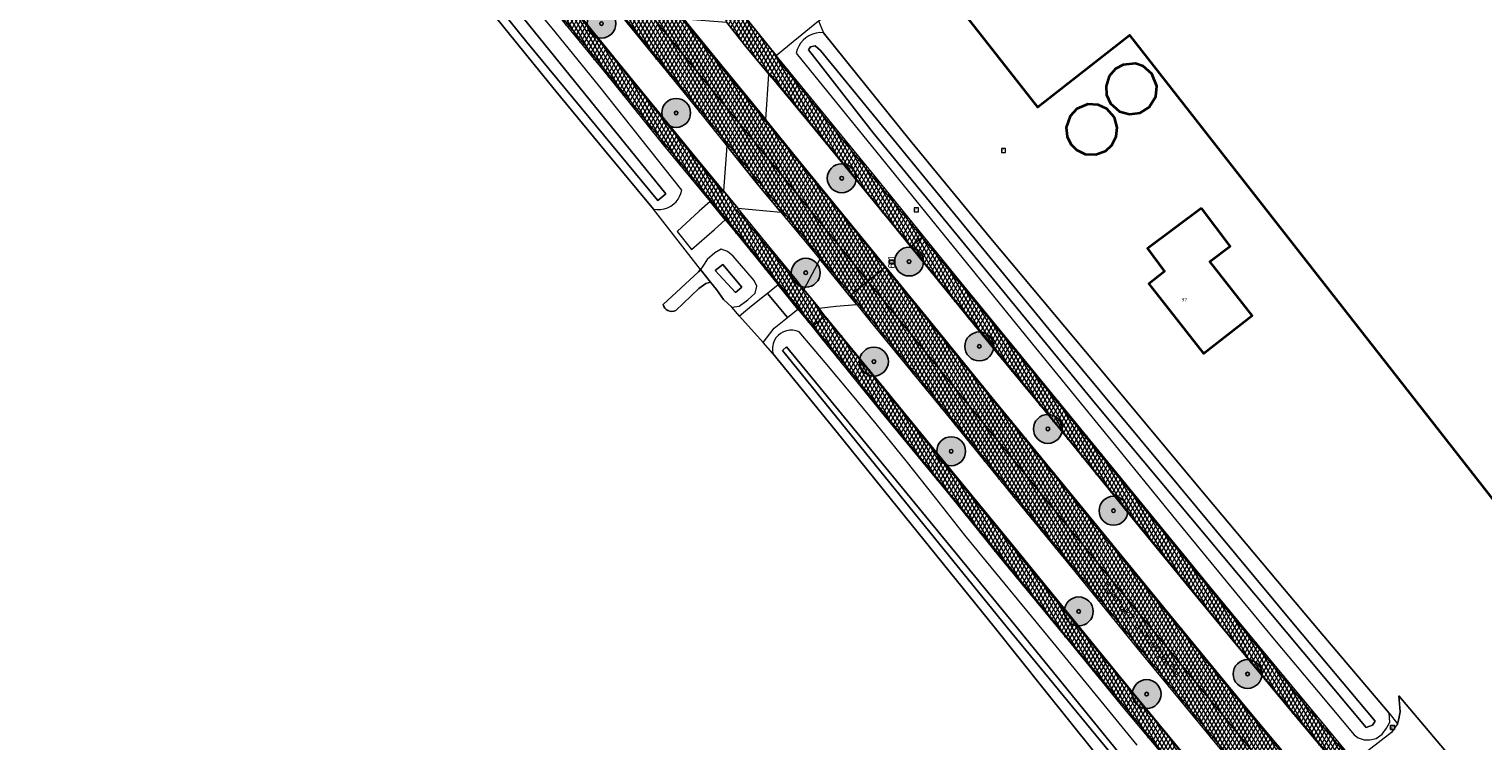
# Model space of a CAD drawing. Header units: metres. Extents: x 101608 to 104514, y 400798 to 405846.
# Tile 109 of 112: x 102001 to 102202, y 405146 to 405245. Entities that reach past the tile are written whole.
import ezdxf
from ezdxf.enums import TextEntityAlignment as Align

# ---------------------------------------------------------------- set-up
doc = ezdxf.new("R2010")
doc.units = ezdxf.units.M
for name, color, linetype, lineweight in [('B-WE-GR-BOOM-A', 63, 'Continuous', 25), ('B-WE-GR-BOOM-S', 90, 'Continuous', 25), ('B-WE-GR-BOUWLAND-GV', 80, 'Continuous', 13), ('B-WE-IE-MEUBILAIR_WEGMEUBILAIR-S', 7, 'Continuous', 25), ('B-WE-IE-MEUBILAIR_WEGMEUBILAIR_PAAL-S', 7, 'Continuous', 25), ('B-WE-OG-BEBOUWING-GV', 7, 'Continuous', 35), ('B-WE-OG-BEBOUWING-T18', 7, 'Continuous', 18), ('B-WE-OG-BEBOUWING_OPSLAGTANK-GV', 7, 'Continuous', 35), ('B-WE-OG-TERREIN_ERF-GV', 7, 'Continuous', 18), ('B-WE-OG-TOPOGRAFIE-T18', 7, 'Continuous', 18), ('B-WE-OG-WATER-GV', 130, 'Continuous', 18), ('B-WE-OG-WATER_GREPPEL-GV', 160, 'Continuous', 18), ('B-WE-OG-WATER_SLOOT-GV', 120, 'Continuous', 18), ('B-WE-RI-GWA_RIOOLPUT-S', 30, 'Continuous', 25), ('B-WE-VH-GESLOTENVERHARDING_ASFALT-A-500', 12, 'Continuous', 18), ('B-WE-VH-KANTVERHARDING-G', 60, 'Continuous', 18), ('B-WE-VH-VERHARDING_ASFALT-GV', 252, 'Continuous', 18), ('B-WE-VH-VERHARDING_BETONSTRAATSTEEN-GV', 252, 'Continuous', 18), ('B-WE-VW-MARKERING_PICTOGRAM-G', 7, 'Continuous', 18)]:
    doc.layers.add(name, color=color, linetype=linetype, lineweight=lineweight)
doc.layers.add('Label_Puntobject', color=255, linetype='Continuous')
doc.styles.add('NLCS-ISO', font='NLCS-ISO.ttf')
doc.styles.add('NLCS-ISO-ANNOTATIVE-T25', font='NLCS-ISO.ttf', dxfattribs={"height": 2.5})
doc.styles.add('NLCS-ISO-M250-T18', font='NLCS-ISO.ttf', dxfattribs={"height": 0.45})
pattern_1 = [(60, (0, 0), (-0.4330127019, 0.25), []), (120, (0, 0), (-0.4330127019, -0.25), [])]

# ---------------------------------------------------------------- blocks, each defined once
blk = doc.blocks.new('SIE-WEG_VERKEERSBORD-SO')
at = {"color": 0, "linetype": 'ByBlock', "lineweight": -2}
blk.add_lwpolyline([(-1.125, -1.125), (1.125, -1.125), (1.125, 1.125), (-1.125, 1.125)], close=True, dxfattribs=at)
at = {"color": 0, "linetype": 'ByBlock', "lineweight": -2, "style": 'NLCS-ISO'}
blk.add_text('vb', height=1.5, dxfattribs=at).set_placement((0, 0), align=Align.MIDDLE_CENTER)
blk = doc.blocks.new('SIE-WEG_PAAL_HECTOMETERPAAL-SO')
at = {"color": 0, "linetype": 'ByBlock', "lineweight": -2}
blk.add_lwpolyline([(-1.44375, -0.94375), (1.44375, -0.94375), (1.44375, 0.94375), (-1.44375, 0.94375)], close=True, dxfattribs=at)
at = {"color": 0, "linetype": 'ByBlock', "lineweight": -2, "style": 'NLCS-ISO'}
blk.add_text('hm', height=1.5, dxfattribs=at).set_placement((0, 0), align=Align.MIDDLE_CENTER)
at = {"style": 'NLCS-ISO'}
blk.add_attdef('WAARDE', (2.13125, -1.69375), '', height=1.5, dxfattribs=at)
blk = doc.blocks.new('SRI-PUT_INSPECTIEPUT_RIOOLPUT-SO')
at = {"color": 0, "linetype": 'ByBlock', "lineweight": 18}
blk.add_lwpolyline([(-1.12, -1.12), (1.12, -1.12), (1.12, 1.12), (-1.12, 1.12)], close=True, dxfattribs=at)
at = {"color": 0, "linetype": 'ByBlock', "lineweight": 18, "style": 'NLCS-ISO'}
blk.add_text('r', height=1.5, dxfattribs=at).set_placement((0, 0.28), align=Align.MIDDLE_CENTER)
blk = doc.blocks.new('SGR-BOOM_01-SO')
at = {"layer": 'B-WE-GR-BOOM-A'}
h = blk.add_hatch(color=256, dxfattribs=at)
h.dxf.hatch_style = 1
edge = h.paths.add_edge_path()
edge.add_arc((0, 0), 2, 0, 360)
at = {"color": 0, "linetype": 'ByBlock', "lineweight": -2}
for radius in [2, 0.25]:
    blk.add_circle((0, 0), radius, dxfattribs=at)

msp = doc.modelspace()

# ---------------------------------------------------------------- hatches: boundary and pattern name
at = {"layer": 'B-WE-VH-GESLOTENVERHARDING_ASFALT-A-500'}
h = msp.add_hatch(dxfattribs=at)
h.set_pattern_fill('AVH-ASFALT-SOD', color=256, scale=0.5, pattern_type=2)
h.set_pattern_definition(pattern_1)
h.paths.add_polyline_path([(102061.712, 405293.704), (102061.462, 405293.501), (102059.961, 405292.281), (102059.811, 405292.162), (102060.828, 405290.917), (102067.255, 405282.962), (102070.824, 405278.641), (102075.692, 405272.685), (102083.808, 405262.67), (102091.024, 405253.805), (102097.53, 405245.778), (102100.345, 405242.251), (102103.332, 405238.651), (102109.782, 405230.877), (102120.883, 405217.295), (102122.96, 405214.738), (102124.762, 405216.205), (102118.058, 405224.454), (102107.1, 405237.881), (102104.378, 405241.239), (102100.541, 405245.973), (102098.877, 405248.026), (102096.418, 405251.061), (102083.142, 405267.353), (102071.506, 405281.661)])
h = msp.add_hatch(dxfattribs=at)
h.set_pattern_fill('AVH-ASFALT-SOD', color=256, scale=0.5, pattern_type=2)
h.set_pattern_definition(pattern_1)
h.paths.add_polyline_path([(102056.42, 405289.403), (102056.271, 405289.281), (102053.934, 405287.382), (102057.799, 405282.626), (102065.322, 405273.427), (102080.339, 405255.006), (102095.343, 405236.604), (102108.5, 405220.474), (102117.071, 405209.945), (102119.396, 405211.838), (102119.551, 405211.963), (102117.585, 405214.372), (102107.404, 405226.839), (102102.913, 405232.352), (102096.878, 405239.759), (102091.555, 405246.283), (102086.493, 405252.489), (102076.755, 405264.401), (102067.001, 405276.45), (102056.654, 405289.115)])
h = msp.add_hatch(dxfattribs=at)
h.set_pattern_fill('AVH-ASFALT-SOD', color=256, scale=0.5, pattern_type=2)
h.set_pattern_definition(pattern_1)
h.paths.add_polyline_path([(102053.934, 405287.382), (102051.604, 405285.488), (102051.405, 405285.326), (102051.522, 405285.182), (102057.539, 405277.823), (102067.909, 405265.137), (102080.444, 405249.749), (102091.821, 405235.82), (102097.532, 405228.69), (102101.776, 405223.393), (102104.991, 405219.537), (102109.355, 405214.304), (102110.426, 405212.998), (102114.556, 405207.898), (102114.747, 405208.052), (102117.071, 405209.945), (102108.5, 405220.474), (102095.343, 405236.604), (102080.339, 405255.006), (102065.322, 405273.427), (102057.799, 405282.626)])
h = msp.add_hatch(dxfattribs=at)
h.set_pattern_fill('AVH-ASFALT-SOD', color=256, scale=0.5, pattern_type=2)
h.set_pattern_definition(pattern_1)
h.paths.add_polyline_path([(102054.219, 405275.034), (102051.78, 405277.982), (102047.978, 405282.579), (102047.849, 405282.471), (102046.328, 405281.203), (102046.199, 405281.095), (102049.732, 405276.744), (102058.952, 405265.507), (102066.874, 405255.734), (102073.169, 405248.005), (102081.024, 405238.405), (102088.768, 405228.823), (102095.226, 405221.005), (102097.296, 405218.477), (102098.727, 405216.74), (102104.633, 405209.467), (102107.376, 405206.09), (102109.35, 405203.659), (102109.506, 405203.786), (102111.055, 405205.047), (102111.162, 405205.134), (102110.311, 405206.203), (102108.208, 405208.826), (102107.206, 405210.084), (102103.347, 405214.803), (102099.052, 405220.093), (102097.076, 405222.495), (102092.72, 405227.749), (102083.086, 405239.557), (102073.184, 405251.77), (102064.898, 405261.917)])
h = msp.add_hatch(dxfattribs=at)
h.set_pattern_fill('AVH-ASFALT-SOD', color=256, scale=0.5, pattern_type=2)
h.set_pattern_definition(pattern_1)
h.paths.add_polyline_path([(102149.068, 405186.467), (102147.414, 405188.503), (102138.308, 405199.628), (102129.965, 405209.803), (102124.762, 405216.205), (102122.96, 405214.738), (102135.071, 405199.829), (102143.454, 405189.665), (102154.222, 405176.449), (102162.791, 405166.001), (102175.86, 405150.182), (102182.484, 405142.276), (102187.478, 405136.316), (102189.786, 405133.534), (102191.521, 405134.985), (102189.046, 405137.944), (102184.521, 405143.379), (102180.83, 405147.83), (102173.373, 405156.85), (102165.633, 405166.187), (102157.123, 405176.554)])
h = msp.add_hatch(dxfattribs=at)
h.set_pattern_fill('AVH-ASFALT-SOD', color=256, scale=0.5, pattern_type=2)
h.set_pattern_definition(pattern_1)
h.paths.add_polyline_path([(102119.551, 405211.963), (102119.396, 405211.838), (102117.071, 405209.945), (102123.952, 405201.493), (102132.816, 405190.609), (102146.015, 405174.448), (102153.941, 405164.769), (102166.825, 405149.104), (102170.455, 405144.691), (102183.866, 405128.584), (102186.18, 405130.52), (102186.35, 405130.662), (102176.339, 405142.674), (102169.313, 405151.098), (102159.734, 405162.754), (102149.197, 405175.631), (102133.891, 405194.347), (102125.573, 405204.583)])
h = msp.add_hatch(dxfattribs=at)
h.set_pattern_fill('AVH-ASFALT-SOD', color=256, scale=0.5, pattern_type=2)
h.set_pattern_definition(pattern_1)
h.paths.add_polyline_path([(102117.071, 405209.945), (102114.747, 405208.052), (102114.556, 405207.898), (102115.525, 405206.719), (102117.38, 405204.42), (102128.336, 405191.076), (102137.313, 405180.001), (102145.319, 405170.261), (102154.348, 405159.168), (102165.834, 405145.209), (102179.766, 405128.541), (102181.414, 405126.535), (102181.578, 405126.671), (102183.866, 405128.584), (102170.455, 405144.691), (102166.825, 405149.104), (102153.941, 405164.769), (102146.015, 405174.448), (102132.816, 405190.609), (102123.952, 405201.493)])
h = msp.add_hatch(dxfattribs=at)
h.set_pattern_fill('AVH-ASFALT-SOD', color=256, scale=0.5, pattern_type=2)
h.set_pattern_definition(pattern_1)
h.paths.add_polyline_path([(102111.162, 405205.134), (102111.055, 405205.047), (102109.506, 405203.786), (102109.35, 405203.659), (102110.431, 405202.327), (102119.291, 405191.4), (102128.552, 405180.112), (102135.259, 405171.816), (102144.793, 405160.211), (102152.403, 405150.958), (102161.784, 405139.704), (102168.437, 405131.83), (102176.407, 405122.348), (102176.499, 405122.423), (102178.046, 405123.686), (102178.154, 405123.774), (102169.757, 405133.865), (102161.778, 405143.338), (102153.971, 405152.794), (102147.581, 405160.6), (102137.221, 405173.303), (102127.485, 405185.164), (102119.659, 405194.789), (102111.265, 405205.004)])

# ---------------------------------------------------------------- linework, layer by layer
at = {"layer": 'B-WE-GR-BOUWLAND-GV'}
msp.add_lwpolyline([(102093.869, 405211.572), (102087.359, 405219.958), (102080.583, 405228.098), (102073.855, 405236.278), (102067.614, 405243.955), (102061.414, 405251.666), (102048.769, 405267.16), (102039.141, 405278.989), (102033.977, 405285.215), (102028.833, 405291.458), (102023.506, 405297.968), (102018.202, 405304.498), (102007.634, 405317.601), (101994.414, 405334.132), (101993.694, 405335.019), (101993.247, 405334.439), (101962.682, 405300.292), (101938.733, 405274.293)], dxfattribs=at)
at = {"layer": 'B-WE-GR-BOUWLAND-GV', "flags": 128}
for points in [[(102088.718, 405206.736), (102093.625, 405211.232), (102093.869, 405211.572)], [(102148.421, 405144.754), (102141.483, 405153.391), (102134.57, 405162.051), (102121.321, 405178.473), (102112.626, 405189.209), (102103.915, 405199.933), (102102.558, 405201.461), (102099.297, 405205.132), (102098.214, 405206.351), (102097.074, 405207.443), (102096.089, 405208.818), (102095.268, 405209.843), (102094.617, 405209.655), (102093.631, 405208.946), (102090.448, 405205.9)]]:
    msp.add_lwpolyline(points, dxfattribs=at)
at = {"layer": 'B-WE-GR-BOUWLAND-GV'}
msp.add_lwpolyline([(102090.448, 405205.9, -0.5086089), (102088.718, 405206.736)], format="xyb", dxfattribs=at)
at = {"layer": 'B-WE-OG-BEBOUWING-GV'}
msp.add_lwpolyline([(102153.416, 405398.958), (102141.34, 405389.5), (102082.119, 405343.119), (102078.274, 405340.107), (102078.183, 405340.036), (102125.323, 405279.844), (102112.544, 405269.835), (102140.564, 405234.059), (102153.311, 405244.042), (102213.297, 405167.356), (102214.76, 405165.486), (102210.529, 405162.247), (102210.759, 405161.936), (102210.9, 405162.033), (102224.024, 405145.343)], dxfattribs=at)
at = {"layer": 'B-WE-OG-BEBOUWING-GV', "flags": 128}
msp.add_lwpolyline([(102163.276, 405220.086), (102155.793, 405214.492), (102158.172, 405211.309), (102156.002, 405209.607), (102163.582, 405199.94), (102170.319, 405205.223), (102164.45, 405212.707), (102167.235, 405214.789)], close=True, dxfattribs=at)
at = {"layer": 'B-WE-OG-BEBOUWING_OPSLAGTANK-GV', "flags": 128}
for points in [[(102151.902, 405233.491), (102153.3, 405233.081), (102154.796, 405233.288), (102156.043, 405234.073), (102156.944, 405235.53), (102157.096, 405236.955), (102156.422, 405238.709), (102155.219, 405239.742), (102154.128, 405240.104), (102152.423, 405239.954), (102151.385, 405239.388), (102150.501, 405238.361), (102150.058, 405236.993), (102150.137, 405235.772), (102150.666, 405234.595)], [(102147.516, 405234.479), (102145.997, 405233.842), (102145.074, 405232.839), (102144.56, 405231.24), (102144.693, 405229.996), (102145.204, 405228.94), (102145.958, 405228.163), (102147.174, 405227.569), (102148.647, 405227.494), (102150.024, 405228.025), (102150.862, 405228.791), (102151.485, 405229.996), (102151.615, 405231.273), (102151.212, 405232.649), (102150.188, 405233.836), (102148.97, 405234.414)]]:
    msp.add_lwpolyline(points, close=True, dxfattribs=at)
at = {"layer": 'B-WE-OG-TERREIN_ERF-GV', "flags": 128}
for points in [[(102224.024, 405145.343), (102210.9, 405162.033), (102210.759, 405161.936), (102210.529, 405162.247), (102214.76, 405165.486), (102213.297, 405167.356), (102153.311, 405244.042), (102140.564, 405234.059), (102112.544, 405269.835), (102125.323, 405279.844), (102078.183, 405340.036), (102078.274, 405340.107), (102082.119, 405343.119), (102141.34, 405389.5), (102153.416, 405398.958)], [(102110.246, 405246.031), (102110.931, 405244.387), (102122.936, 405229.471), (102134.115, 405215.853), (102150.079, 405196.796), (102162.72, 405181.59), (102173.79, 405168.378), (102179.465, 405161.681), (102189.293, 405150.092), (102190.452, 405148.643), (102190.598, 405149.3), (102190.713, 405149.816), (102190.804, 405150.295), (102190.637, 405152.512), (102198.972, 405142.621)]]:
    msp.add_lwpolyline(points, dxfattribs=at)
for points in [[(102156.043, 405234.073), (102154.796, 405233.288), (102153.3, 405233.081), (102151.902, 405233.491), (102150.666, 405234.595), (102150.137, 405235.772), (102150.058, 405236.993), (102150.501, 405238.361), (102151.385, 405239.388), (102152.423, 405239.954), (102154.128, 405240.104), (102155.219, 405239.742), (102156.422, 405238.709), (102157.096, 405236.955), (102156.944, 405235.53)], [(102148.647, 405227.494), (102147.174, 405227.569), (102145.958, 405228.163), (102145.204, 405228.94), (102144.693, 405229.996), (102144.56, 405231.24), (102145.074, 405232.839), (102145.997, 405233.842), (102147.516, 405234.479), (102148.97, 405234.414), (102150.188, 405233.836), (102151.212, 405232.649), (102151.615, 405231.273), (102151.485, 405229.996), (102150.862, 405228.791), (102150.024, 405228.025)], [(102167.235, 405214.789), (102164.45, 405212.707), (102170.319, 405205.223), (102163.582, 405199.94), (102156.002, 405209.607), (102158.172, 405211.309), (102155.793, 405214.492), (102163.276, 405220.086)]]:
    msp.add_lwpolyline(points, close=True, dxfattribs=at)
at = {"layer": 'B-WE-OG-WATER-GV', "flags": 128}
for points in [[(102040.882, 405281.162), (102011.521, 405318.072), (102011.398, 405318.061), (101993.99, 405339.193), (101979.203, 405357.366), (101977.093, 405360.058), (101975.914, 405359.095), (101977.922, 405357.073), (101998.744, 405330.704), (102019.008, 405305.865), (102039.799, 405280.339), (102069.827, 405243.058), (102087.965, 405221.133), (102089.088, 405222.076), (102067.345, 405248.941)], [(102110.523, 405239.896), (102117.815, 405230.495), (102148.589, 405192.958), (102186.098, 405148.117), (102186.958, 405148.453), (102187.322, 405148.979), (102176.049, 405162.494), (102144.037, 405201.012), (102110.501, 405241.928), (102109.774, 405242.568), (102109.132, 405242.423), (102108.843, 405242.017)], [(102098.713, 405208.373), (102099.595, 405209.141), (102097, 405212.289), (102095.935, 405211.423)], [(102232.942, 405046.876), (102270.814, 405002.253), (102300.534, 404966.224), (102329.623, 404931.236), (102330.468, 404931.954), (102301.039, 404966.634), (102271.132, 405002.57), (102233.335, 405047.539), (102201.58, 405085.519), (102168.705, 405123.935), (102137.33, 405162.458), (102105.818, 405200.866), (102105.239, 405200.334), (102136.346, 405161.994), (102169.11, 405122.196), (102200.081, 405085.876)]]:
    msp.add_lwpolyline(points, close=True, dxfattribs=at)
at = {"layer": 'B-WE-OG-WATER_GREPPEL-GV', "flags": 128}
for points in [[(102095.268, 405209.843), (102093.869, 405211.572), (102093.625, 405211.232), (102088.718, 405206.736)], [(102090.448, 405205.9), (102093.631, 405208.946), (102094.617, 405209.655), (102095.268, 405209.843)]]:
    msp.add_lwpolyline(points, dxfattribs=at)
at = {"layer": 'B-WE-OG-WATER_GREPPEL-GV'}
msp.add_lwpolyline([(102088.718, 405206.736, 0.5086089), (102090.448, 405205.9)], format="xyb", dxfattribs=at)
at = {"layer": 'B-WE-OG-WATER_SLOOT-GV', "flags": 128}
for points in [[(102040.882, 405281.162), (102067.345, 405248.941), (102089.088, 405222.076), (102087.965, 405221.133), (102069.827, 405243.058), (102039.799, 405280.339), (102019.008, 405305.865), (101998.744, 405330.704), (101977.922, 405357.073), (101975.914, 405359.095), (101977.093, 405360.058), (101979.203, 405357.366), (101993.99, 405339.193), (102011.398, 405318.061), (102011.521, 405318.072)], [(102110.931, 405244.387), (102110.407, 405244.392), (102109.888, 405244.321), (102109.385, 405244.174), (102108.908, 405243.956), (102108.469, 405243.67), (102108.088, 405243.335), (102107.758, 405242.949), (102107.486, 405242.52), (102107.278, 405242.057), (102107.137, 405241.569), (102125.081, 405219.423), (102138.861, 405202.499), (102150.789, 405187.866), (102159.7, 405176.936), (102168.842, 405165.817), (102173.402, 405160.249), (102179.43, 405153.047), (102184.416, 405147.11), (102184.987, 405146.674), (102185.795, 405146.415), (102186.596, 405146.397), (102187.495, 405146.611), (102188.318, 405147.216), (102188.91, 405148.036), (102189.389, 405148.838), (102189.293, 405150.092), (102179.465, 405161.681), (102173.79, 405168.378), (102162.72, 405181.59), (102150.079, 405196.796), (102134.115, 405215.853), (102122.936, 405229.471)], [(102110.523, 405239.896), (102108.843, 405242.017), (102109.132, 405242.423), (102109.774, 405242.568), (102110.501, 405241.928), (102144.037, 405201.012), (102176.049, 405162.494), (102187.322, 405148.979), (102186.958, 405148.453), (102186.098, 405148.117), (102148.589, 405192.958), (102117.815, 405230.495)], [(102098.214, 405206.351), (102099.217, 405206.496), (102100.426, 405207.374), (102101.44, 405208.29), (102101.703, 405209.274), (102101.32, 405210.075), (102098.418, 405213.416), (102097.619, 405214.086), (102096.737, 405214.405), (102095.881, 405213.877), (102094.817, 405212.944), (102094.216, 405212.054), (102093.869, 405211.572), (102095.268, 405209.843), (102096.089, 405208.818), (102097.074, 405207.443)], [(102097, 405212.289), (102099.595, 405209.141), (102098.713, 405208.373), (102095.935, 405211.423)], [(102329.623, 404931.236), (102300.534, 404966.224), (102270.814, 405002.253), (102232.942, 405046.876), (102200.081, 405085.876), (102169.11, 405122.196), (102136.346, 405161.994), (102105.239, 405200.334), (102105.818, 405200.866), (102137.33, 405162.458), (102168.705, 405123.935), (102201.58, 405085.519), (102233.335, 405047.539), (102271.132, 405002.57), (102301.039, 404966.634), (102330.468, 404931.954)]]:
    msp.add_lwpolyline(points, close=True, dxfattribs=at)
for points in [[(102061.414, 405251.666), (102067.614, 405243.955), (102073.855, 405236.278), (102080.583, 405228.098), (102087.359, 405219.958), (102087.855, 405219.888), (102088.355, 405219.894), (102088.849, 405219.977), (102089.325, 405220.134), (102089.77, 405220.362), (102090.176, 405220.656), (102090.497, 405220.968), (102090.772, 405221.321), (102090.997, 405221.709), (102091.166, 405222.123), (102091.277, 405222.557), (102085.631, 405229.732), (102079.935, 405236.867), (102073.747, 405244.505), (102067.502, 405252.097)], [(102154.388, 405145.678), (102142.722, 405159.881), (102130.478, 405174.789), (102126.443, 405179.952), (102122.362, 405185.08), (102118.237, 405190.171), (102114.711, 405194.45), (102111.154, 405198.704), (102107.565, 405202.93), (102107.14, 405203.087), (102106.695, 405203.168), (102106.242, 405203.171), (102105.795, 405203.096), (102105.368, 405202.945), (102104.974, 405202.722), (102104.624, 405202.435), (102104.329, 405202.091), (102104.097, 405201.702), (102103.936, 405201.278), (102103.851, 405200.833), (102103.844, 405200.38), (102103.915, 405199.933), (102112.626, 405189.209), (102121.321, 405178.473), (102134.57, 405162.051), (102141.483, 405153.391), (102148.421, 405144.754)]]:
    msp.add_lwpolyline(points, dxfattribs=at)
at = {"layer": 'B-WE-VH-KANTVERHARDING-G', "flags": 128}
for points in [[(102056.42, 405289.403), (102056.271, 405289.281), (102053.934, 405287.382), (102057.799, 405282.626), (102065.322, 405273.427), (102080.339, 405255.006), (102095.343, 405236.604), (102108.5, 405220.474), (102117.071, 405209.945), (102119.396, 405211.838), (102119.551, 405211.963), (102117.585, 405214.372), (102107.404, 405226.839), (102102.913, 405232.352), (102096.878, 405239.759), (102091.555, 405246.283), (102086.493, 405252.489), (102076.755, 405264.401), (102067.001, 405276.45), (102056.654, 405289.115)], [(102053.934, 405287.382), (102051.604, 405285.488), (102051.405, 405285.326), (102051.522, 405285.182), (102057.539, 405277.823), (102067.909, 405265.137), (102080.444, 405249.749), (102091.821, 405235.82), (102097.532, 405228.69), (102101.776, 405223.393), (102104.991, 405219.537), (102109.355, 405214.304), (102110.426, 405212.998), (102114.556, 405207.898), (102114.747, 405208.052), (102117.071, 405209.945), (102108.5, 405220.474), (102095.343, 405236.604), (102080.339, 405255.006), (102065.322, 405273.427), (102057.799, 405282.626)], [(102149.068, 405186.467), (102147.414, 405188.503), (102138.308, 405199.628), (102129.965, 405209.803), (102124.762, 405216.205), (102122.96, 405214.738), (102135.071, 405199.829), (102143.454, 405189.665), (102154.222, 405176.449), (102162.791, 405166.001), (102175.86, 405150.182), (102182.484, 405142.276), (102187.478, 405136.316), (102189.786, 405133.534), (102191.521, 405134.985), (102189.046, 405137.944), (102184.521, 405143.379), (102180.83, 405147.83), (102173.373, 405156.85), (102165.633, 405166.187), (102157.123, 405176.554)], [(102119.551, 405211.963), (102119.396, 405211.838), (102117.071, 405209.945), (102123.952, 405201.493), (102132.816, 405190.609), (102146.015, 405174.448), (102153.941, 405164.769), (102166.825, 405149.104), (102170.455, 405144.691), (102183.866, 405128.584), (102186.18, 405130.52), (102186.35, 405130.662), (102176.339, 405142.674), (102169.313, 405151.098), (102159.734, 405162.754), (102149.197, 405175.631), (102133.891, 405194.347), (102125.573, 405204.583)], [(102117.071, 405209.945), (102114.747, 405208.052), (102114.556, 405207.898), (102115.525, 405206.719), (102117.38, 405204.42), (102128.336, 405191.076), (102137.313, 405180.001), (102145.319, 405170.261), (102154.348, 405159.168), (102165.834, 405145.209), (102179.766, 405128.541), (102181.414, 405126.535), (102181.578, 405126.671), (102183.866, 405128.584), (102170.455, 405144.691), (102166.825, 405149.104), (102153.941, 405164.769), (102146.015, 405174.448), (102132.816, 405190.609), (102123.952, 405201.493)], [(102111.162, 405205.134), (102111.055, 405205.047), (102109.506, 405203.786), (102109.35, 405203.659), (102110.431, 405202.327), (102119.291, 405191.4), (102128.552, 405180.112), (102135.259, 405171.816), (102144.793, 405160.211), (102152.403, 405150.958), (102161.784, 405139.704), (102168.437, 405131.83), (102176.407, 405122.348), (102176.499, 405122.423), (102178.046, 405123.686), (102178.154, 405123.774), (102169.757, 405133.865), (102161.778, 405143.338), (102153.971, 405152.794), (102147.581, 405160.6), (102137.221, 405173.303), (102127.485, 405185.164), (102119.659, 405194.789), (102111.265, 405205.004)]]:
    msp.add_lwpolyline(points, close=True, dxfattribs=at)
for points in [[(102073.169, 405248.005), (102081.024, 405238.405), (102088.768, 405228.823), (102095.226, 405221.005), (102097.296, 405218.477), (102098.727, 405216.74), (102104.633, 405209.467), (102107.376, 405206.09), (102109.35, 405203.659), (102109.506, 405203.786), (102111.055, 405205.047), (102111.162, 405205.134), (102110.311, 405206.203), (102108.208, 405208.826), (102107.206, 405210.084), (102103.347, 405214.803), (102099.052, 405220.093), (102097.076, 405222.495), (102092.72, 405227.749), (102083.086, 405239.557), (102073.184, 405251.77)], [(102097.53, 405245.778), (102100.345, 405242.251), (102103.332, 405238.651), (102109.782, 405230.877), (102120.883, 405217.295), (102122.96, 405214.738), (102124.762, 405216.205), (102118.058, 405224.454), (102107.1, 405237.881), (102104.378, 405241.239), (102100.541, 405245.973)]]:
    msp.add_lwpolyline(points, dxfattribs=at)
at = {"layer": 'B-WE-VH-VERHARDING_ASFALT-GV', "flags": 128}
for points in [[(102056.42, 405289.403), (102056.271, 405289.281), (102053.934, 405287.382), (102057.799, 405282.626), (102065.322, 405273.427), (102080.339, 405255.006), (102095.343, 405236.604), (102108.5, 405220.474), (102117.071, 405209.945), (102119.396, 405211.838), (102119.551, 405211.963), (102117.585, 405214.372), (102107.404, 405226.839), (102102.913, 405232.352), (102096.878, 405239.759), (102091.555, 405246.283), (102086.493, 405252.489), (102076.755, 405264.401), (102067.001, 405276.45), (102056.654, 405289.115)], [(102053.934, 405287.382), (102051.604, 405285.488), (102051.405, 405285.326), (102051.522, 405285.182), (102057.539, 405277.823), (102067.909, 405265.137), (102080.444, 405249.749), (102091.821, 405235.82), (102097.532, 405228.69), (102101.776, 405223.393), (102104.991, 405219.537), (102109.355, 405214.304), (102110.426, 405212.998), (102114.556, 405207.898), (102114.747, 405208.052), (102117.071, 405209.945), (102108.5, 405220.474), (102095.343, 405236.604), (102080.339, 405255.006), (102065.322, 405273.427), (102057.799, 405282.626)], [(102149.068, 405186.467), (102147.414, 405188.503), (102138.308, 405199.628), (102129.965, 405209.803), (102124.762, 405216.205), (102122.96, 405214.738), (102135.071, 405199.829), (102143.454, 405189.665), (102154.222, 405176.449), (102162.791, 405166.001), (102175.86, 405150.182), (102182.484, 405142.276), (102187.478, 405136.316), (102189.786, 405133.534), (102191.521, 405134.985), (102189.046, 405137.944), (102184.521, 405143.379), (102180.83, 405147.83), (102173.373, 405156.85), (102165.633, 405166.187), (102157.123, 405176.554)], [(102119.551, 405211.963), (102119.396, 405211.838), (102117.071, 405209.945), (102123.952, 405201.493), (102132.816, 405190.609), (102146.015, 405174.448), (102153.941, 405164.769), (102166.825, 405149.104), (102170.455, 405144.691), (102183.866, 405128.584), (102186.18, 405130.52), (102186.35, 405130.662), (102176.339, 405142.674), (102169.313, 405151.098), (102159.734, 405162.754), (102149.197, 405175.631), (102133.891, 405194.347), (102125.573, 405204.583)], [(102117.071, 405209.945), (102114.747, 405208.052), (102114.556, 405207.898), (102115.525, 405206.719), (102117.38, 405204.42), (102128.336, 405191.076), (102137.313, 405180.001), (102145.319, 405170.261), (102154.348, 405159.168), (102165.834, 405145.209), (102179.766, 405128.541), (102181.414, 405126.535), (102181.578, 405126.671), (102183.866, 405128.584), (102170.455, 405144.691), (102166.825, 405149.104), (102153.941, 405164.769), (102146.015, 405174.448), (102132.816, 405190.609), (102123.952, 405201.493)], [(102111.162, 405205.134), (102111.055, 405205.047), (102109.506, 405203.786), (102109.35, 405203.659), (102110.431, 405202.327), (102119.291, 405191.4), (102128.552, 405180.112), (102135.259, 405171.816), (102144.793, 405160.211), (102152.403, 405150.958), (102161.784, 405139.704), (102168.437, 405131.83), (102176.407, 405122.348), (102176.499, 405122.423), (102178.046, 405123.686), (102178.154, 405123.774), (102169.757, 405133.865), (102161.778, 405143.338), (102153.971, 405152.794), (102147.581, 405160.6), (102137.221, 405173.303), (102127.485, 405185.164), (102119.659, 405194.789), (102111.265, 405205.004)]]:
    msp.add_lwpolyline(points, close=True, dxfattribs=at)
for points in [[(102073.169, 405248.005), (102081.024, 405238.405), (102088.768, 405228.823), (102095.226, 405221.005), (102097.296, 405218.477), (102098.727, 405216.74), (102104.633, 405209.467), (102107.376, 405206.09), (102109.35, 405203.659), (102109.506, 405203.786), (102111.055, 405205.047), (102111.162, 405205.134), (102110.311, 405206.203), (102108.208, 405208.826), (102107.206, 405210.084), (102103.347, 405214.803), (102099.052, 405220.093), (102097.076, 405222.495), (102092.72, 405227.749), (102083.086, 405239.557), (102073.184, 405251.77)], [(102097.53, 405245.778), (102100.345, 405242.251), (102103.332, 405238.651), (102109.782, 405230.877), (102120.883, 405217.295), (102122.96, 405214.738), (102124.762, 405216.205), (102118.058, 405224.454), (102107.1, 405237.881), (102104.378, 405241.239), (102100.541, 405245.973)]]:
    msp.add_lwpolyline(points, dxfattribs=at)
at = {"layer": 'B-WE-VH-VERHARDING_BETONSTRAATSTEEN-GV', "flags": 128}
for points in [[(102107.155, 405252.69), (102107.108, 405252.358), (102107.037, 405251.925), (102106.671, 405251.163), (102106.343, 405250.805), (102105.279, 405249.931), (102103.139, 405248.286), (102102.281, 405247.683), (102100.753, 405247.83), (102098.877, 405248.026), (102100.541, 405245.973), (102104.378, 405241.239), (102106.209, 405242.735), (102110.246, 405246.031), (102111.08, 405246.546), (102112.066, 405246.453)], [(102097.53, 405245.778), (102091.555, 405246.283), (102096.878, 405239.759), (102102.913, 405232.352), (102103.332, 405238.651), (102100.345, 405242.251)], [(102097.532, 405228.69), (102097.076, 405222.495), (102099.052, 405220.093), (102104.991, 405219.537), (102101.776, 405223.393)], [(102097.296, 405218.477), (102095.226, 405221.005), (102093.719, 405219.655), (102090.643, 405216.837), (102092.645, 405214.36), (102095.811, 405217.106)], [(102110.426, 405212.998), (102109.664, 405211.591), (102108.208, 405208.826), (102110.311, 405206.203), (102112.608, 405206.491), (102115.525, 405206.719), (102114.556, 405207.898)], [(102103.147, 405208.254), (102102.77, 405207.946), (102100.961, 405206.509), (102099.297, 405205.132), (102102.558, 405201.461), (102104.07, 405203.426), (102105.918, 405204.915)], [(102104.633, 405209.467), (102103.147, 405208.254), (102105.918, 405204.915), (102107.376, 405206.09)], [(102186.329, 405144.869), (102184.521, 405143.379), (102189.046, 405137.944), (102190.847, 405139.453), (102193.678, 405141.821), (102194.588, 405142.55), (102195.365, 405142.852), (102195.788, 405143.017), (102196.203, 405143.076), (102197.035, 405143.113), (102198.536, 405142.842), (102198.972, 405142.621), (102190.637, 405152.512), (102190.804, 405150.295), (102190.713, 405149.816), (102190.598, 405149.3), (102190.452, 405148.643), (102189.598, 405147.432)]]:
    msp.add_lwpolyline(points, close=True, dxfattribs=at)
at = {"layer": 'B-WE-VW-MARKERING_PICTOGRAM-G', "flags": 128}
for points in [[(102096.941, 405222.316), (102090.471, 405230.255), (102082.684, 405239.821), (102072.524, 405252.312), (102063.017, 405263.985), (102053.199, 405276.007), (102047.849, 405282.471), (102045.369, 405285.468), (102041.904, 405289.763), (102033.087, 405300.696), (102025.255, 405310.338), (102016.686, 405320.781), (102006.459, 405333.233), (102003.945, 405336.281), (101998.974, 405342.494)], [(101998.952, 405339.527), (102002.413, 405335.205), (102006.373, 405330.303), (102015.214, 405319.386), (102025.806, 405306.482), (102036.35, 405293.481), (102046.001, 405281.601), (102046.328, 405281.203), (102057.78, 405267.266), (102067.117, 405255.803), (102077.898, 405242.617), (102088.927, 405228.988), (102094.962, 405221.651), (102100.601, 405214.743), (102108.113, 405205.498), (102109.506, 405203.786), (102113.331, 405199.085), (102119.413, 405191.541), (102125.072, 405184.624), (102128.76, 405180.098), (102135.577, 405171.739), (102144.974, 405160.212), (102152.574, 405151.081), (102161.935, 405139.786)], [(102056.271, 405289.281), (102060.574, 405284.007), (102066.775, 405276.387), (102075.053, 405266.192), (102085.126, 405253.875), (102093.671, 405243.358), (102103.35, 405231.526), (102108.771, 405224.895), (102115.059, 405217.15), (102119.396, 405211.838)], [(102051.604, 405285.488), (102056.03, 405280.066), (102065.358, 405268.618), (102073.524, 405258.603), (102082.469, 405247.574), (102093.272, 405234.365), (102111.589, 405211.939), (102114.747, 405208.052)], [(102095.343, 405236.604), (102080.339, 405255.006)], [(102104.436, 405240.774), (102106.986, 405237.621), (102117.907, 405224.206), (102124.747, 405215.824), (102130.421, 405208.881), (102138.148, 405199.472), (102147.24, 405188.305), (102148.956, 405186.234), (102156.966, 405176.408), (102165.427, 405166.107), (102173.268, 405156.566), (102180.767, 405147.403), (102184.24, 405143.249)], [(102182.473, 405142.492), (102176.013, 405150.226), (102167.046, 405161.001), (102162.864, 405166.12), (102154.381, 405176.543), (102143.575, 405189.737), (102134.956, 405200.299), (102126.521, 405210.577), (102118.639, 405220.247), (102109.941, 405230.885), (102103.504, 405238.739)], [(102108.5, 405220.474), (102095.343, 405236.604)], [(102117.071, 405209.945), (102108.5, 405220.474)], [(102107.626, 405209.249), (102098.879, 405219.894)], [(102119.396, 405211.838), (102124.079, 405206.102), (102132.999, 405195.144), (102141.291, 405184.953), (102149.529, 405174.861), (102156.276, 405166.646), (102170.359, 405149.498), (102178.72, 405139.432), (102186.18, 405130.52)], [(102123.952, 405201.493), (102117.071, 405209.945)], [(102114.747, 405208.052), (102121.106, 405200.224), (102127.172, 405192.812), (102134.257, 405184.161), (102142.156, 405174.45), (102152.229, 405162.172), (102159.361, 405153.428), (102166.457, 405144.833), (102173.112, 405136.816), (102181.578, 405126.671)], [(102161.684, 405143.254), (102153.871, 405152.718), (102147.5, 405160.466), (102140.113, 405169.462), (102131.559, 405179.921), (102124.262, 405188.864), (102116.798, 405198.106), (102111.055, 405205.047), (102110.292, 405205.97)], [(102132.816, 405190.609), (102123.952, 405201.493)], [(102146.015, 405174.448), (102132.816, 405190.609)], [(102153.941, 405164.769), (102146.015, 405174.448)], [(102166.825, 405149.104), (102153.941, 405164.769)], [(102170.455, 405144.691), (102166.825, 405149.104)]]:
    msp.add_lwpolyline(points, dxfattribs=at)

# ---------------------------------------------------------------- block references
at = {"layer": 'B-WE-GR-BOOM-S'}
for p in [(102080.172, 405245.651), (102090.512, 405233.268), (102113.447, 405224.222), (102122.784, 405212.677), (102108.462, 405211.127), (102132.503, 405200.926), (102117.904, 405198.818), (102142.004, 405189.488), (102128.607, 405186.395), (102151.091, 405178.153), (102146.274, 405164.206), (102169.669, 405155.535), (102155.686, 405152.752)]:
    msp.add_blockref('SGR-BOOM_01-SO', p, dxfattribs=at)
at = {"layer": 'B-WE-IE-MEUBILAIR_WEGMEUBILAIR-S', "xscale": 0.25, "yscale": 0.25, "zscale": 0.25}
msp.add_blockref('SIE-WEG_VERKEERSBORD-SO', (102189.731, 405148.13), dxfattribs=at)
at = {"layer": 'B-WE-IE-MEUBILAIR_WEGMEUBILAIR_PAAL-S', "xscale": 0.25, "yscale": 0.25, "zscale": 0.25}
msp.add_blockref('SIE-WEG_PAAL_HECTOMETERPAAL-SO', (102120.369, 405212.629), dxfattribs=at)
at = {"layer": 'B-WE-RI-GWA_RIOOLPUT-S', "xscale": 0.25, "yscale": 0.25, "zscale": 0.25}
for p in [(102135.839, 405228.072), (102123.78, 405219.84)]:
    msp.add_blockref('SRI-PUT_INSPECTIEPUT_RIOOLPUT-SO', p, dxfattribs=at)

# ---------------------------------------------------------------- texts
at = {"layer": 'B-WE-OG-BEBOUWING-T18', "style": 'NLCS-ISO-M250-T18'}
msp.add_text('97', height=0.45, dxfattribs=at).set_placement((102160.91, 405207.39), align=Align.MIDDLE)
at = {"layer": 'B-WE-OG-TOPOGRAFIE-T18', "style": 'NLCS-ISO-ANNOTATIVE-T25'}
msp.add_text('Hazeldonkse Zandweg', height=1.25, rotation=129.64337, dxfattribs=at).set_placement((102154.939, 405161.732), align=Align.MIDDLE)
at = {"layer": 'Label_Puntobject', "lineweight": 25}
msp.add_text('6.1', height=1, rotation=90, dxfattribs=at).set_placement((102120.369, 405212.629, 0.357), align=Align.MIDDLE)

doc.saveas('drawing.dxf')
